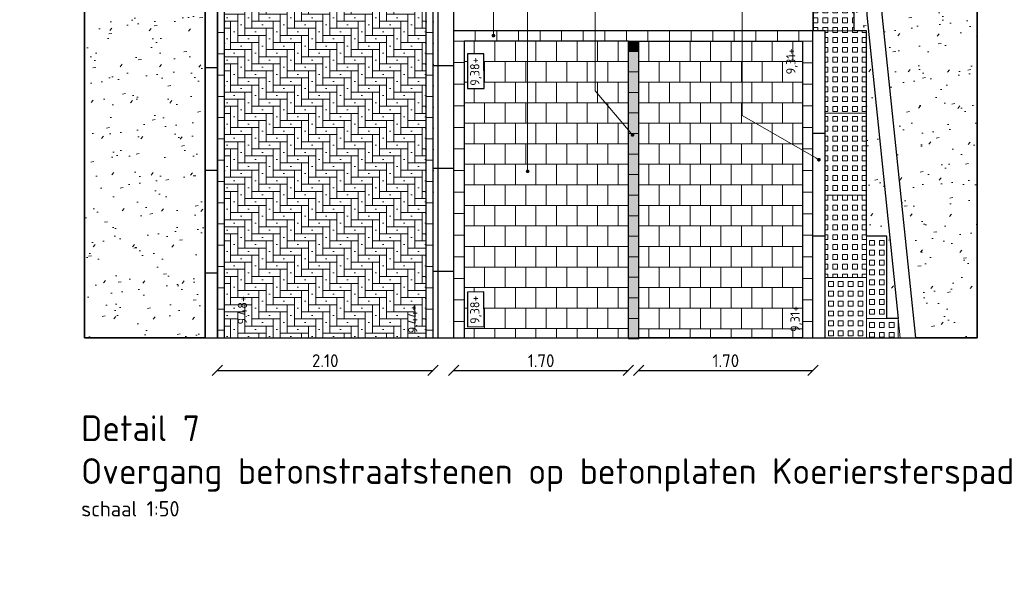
# Model space of a CAD drawing. Header units: metres. Extents: x -890 to 5635, y -951 to 6976.
# Tile 15 of 58: x 47.1 to 56.68, y -7.27 to -1.66. Entities that reach past the tile are written whole.
import ezdxf
from ezdxf import colors
from ezdxf.entities.mleader import LeaderData, LeaderLine
from ezdxf.math import Vec2, Vec3

# ---------------------------------------------------------------- set-up
doc = ezdxf.new("R2010")
doc.units = ezdxf.units.M
for name, color, linetype, lineweight in [('B-WE-VH-KANTOPSLUITING_GIRO-L-BAND-G', 4, 'Continuous', 18), ('N-WE-GR-GRAS-A', 11, 'Continuous', 13), ('N-WE-VH-KANTOPSLUITING_GELEIDEBAND_50 200_250-S', 20, 'Continuous', 25), ('N-WE-VH-KANTOPSLUITING_OPSLUITBAND_120X250-S', 3, 'Continuous', 25), ('N-WE-VH-VERHARDING_BETONPLAAT-A', 2, 'Continuous', 13), ('N-WE-VH-VERHARDING_BETONSTRAATSTEEN-A', 11, 'Continuous', 13), ('N-WE-VH-VERHARDING_BETONSTRAATSTEEN_DUBBEL-A', 11, 'Continuous', 13), ('N-WE-VH-VERHARDING_STRAATBAKSTEEN-A', 11, 'Continuous', 13), ('N-WE-VH-VERHARDING_TEGEL_GRAS-A', 11, 'Continuous', 13), ('N-WE-VH-VERHARDING_TEGEL_GRAS-G', 70, 'Continuous', 15), ('N-WE-VW-MARKERING_VERDRIJFSTREEP-010-G', 252, 'Continuous', 35), ('X-XX-AL-AANPIJLING-T18', 10, 'Continuous', 18), ('X-XX-AL-HOOGTELABEL-T25', 1, 'Continuous', 25), ('X-XX-AL-T18', 10, 'Continuous', 18), ('X-XX-AL-T50', 130, 'Continuous', 50)]:
    doc.layers.add(name, color=color, linetype=linetype, lineweight=lineweight)
doc.layers.add('TL00_HULPLAAG', color=211, linetype='Continuous', plot=False)
doc.layers.add('TM00_MAATVOERING', color=1, linetype='Continuous')
doc.styles.add('NLCS-ISO', font='NLCS-ISO.ttf')
doc.styles.add('NLCS-ISO-M20-T50', font='NLCS-ISO.ttf', dxfattribs={"height": 0.1})
doc.styles.add('NLCS-ISO-M50-T50', font='NLCS-ISO.ttf', dxfattribs={"height": 0.25})
doc.dimstyles.new('NLCS RODOR-DIM-050', dxfattribs={"dimscale": 0.05, "dimtxt": 2.5, "dimasz": 2, "dimexe": 1.25, "dimexo": 0.625, "dimtad": 1, "dimzin": 1, "dimdsep": 46, "dimtxsty": 'NLCS-ISO', "dimblk": 'OBLIQUE', "dimcen": 0, "dimse1": 1, "dimse2": 1, "dimclrd": 256, "dimclre": 1, "dimclrt": 256, "dimadec": 0, "dimazin": 0, "dimtfac": 1, "dimtmove": 2, "dimatfit": 3, "dimfxl": 1, "dimtfill": 1, "dimtolj": 1, "dimtzin": 0, "dimlwd": -1, "dimlwe": -1, "dimarcsym": 0})
pattern_1 = [(37.5, (2.84015, 12.51645), (-0.0125987, 0.3853648), [0, -0.304, 0, -0.34, 0, -0.325]), (7.5, (2.84015, 12.51645), (0.3539553, 0.564429), [0, -0.164, 0, -0.274, 0, -0.105]), (327.5, (2.59415, 12.51645), (0.6228284, 0.0011318), [0, -0.1, 0, -0.36, 0, -0.47]), (317.5, (2.59415, 12.51645), (0.6012253, 0.175535), [0, -0.05, 0, -0.236, 0, -0.27]), (51, (2.33215, 13.27845), (-0.1008174, 0.3515922), [0.03, -0.4191]), (10, (2.33215, 11.75445), (0.1545774, 0.3314922), [0.03, -0.4191])]

# ---------------------------------------------------------------- blocks, each defined once
blk = doc.blocks.new('SVH-GELEIDEBAND_50 200X250_L1000_HD-MM')
for p, q in [((0, 200), (1000, 200)), ((0, 0), (0, 200)), ((1000, 0), (1000, 200)), ((0, 150), (1000, 150)), ((0, 0), (1000, 0))]:
    blk.add_line(p, q)
blk = doc.blocks.new('SVH-OPSLUITBAND_120X250_L1000_HD-MM')
for p, q in [((0, 120), (1000, 120)), ((0, 0), (0, 120)), ((1000, 0), (1000, 120)), ((0, 0), (1000, 0))]:
    blk.add_line(p, q)
blk = doc.blocks.new('TTE tegel')
at = {"layer": 'N-WE-VH-VERHARDING_TEGEL_GRAS-A'}
h = blk.add_hatch(dxfattribs=at)
h.set_pattern_fill('AVH-GRASTEGEL', color=256, scale=0.12, pattern_type=2)
h.set_pattern_definition([(0, (61.35034, 14.72604), (0, 0.048), [0.048, -0.048]), (90, (61.35034, 14.72604), (-0.048, 3e-18), [0.048, -0.048])])
h.paths.add_polyline_path([(61.3199, 14.6856), (61.3199, 15.4856), (61.7199, 15.4856), (61.7199, 14.6856)])
at = {"layer": 'N-WE-VH-VERHARDING_TEGEL_GRAS-G', "flags": 128}
blk.add_lwpolyline([(61.3199, 14.6856), (61.3199, 15.4856), (61.7199, 15.4856), (61.7199, 14.6856)], close=True, dxfattribs=at)
blk = doc.blocks.new('_Oblique')
at = {"color": 0, "linetype": 'ByBlock', "lineweight": -2}
blk.add_line((-0.5, -0.5), (0.5, 0.5), dxfattribs=at)
blk = doc.blocks.new('*D142')
at = {"layer": 'Defpoints', "color": 0, "transparency": 16777216}
for p in [(51.3262, -1.7685), (53.0262, -1.8686), (53.0262, -5.0741)]:
    blk.add_point(p, dxfattribs=at)
at = {"layer": 'TM00_MAATVOERING', "transparency": 16777216}
blk.add_line((51.3262, -5.0741), (53.0262, -5.0741), dxfattribs=at)
at = {"layer": 'TM00_MAATVOERING', "transparency": 16777216, "xscale": 0.1, "yscale": 0.1, "zscale": 0.1, "rotation": 180}
blk.add_blockref('_Oblique', (51.3262, -5.0741), dxfattribs=at)
at = {"layer": 'TM00_MAATVOERING', "transparency": 16777216, "xscale": 0.1, "yscale": 0.1, "zscale": 0.1}
blk.add_blockref('_Oblique', (53.0262, -5.0741), dxfattribs=at)
at = {"layer": 'TM00_MAATVOERING', "transparency": 16777216, "insert": (52.1762, -4.9803), "char_height": 0.125, "attachment_point": 5, "style": 'NLCS-ISO', "bg_fill": 3, "box_fill_scale": 1.1, "bg_fill_color": 256, "bg_fill_true_color": 13158600, "bg_fill_transparency": 0}
blk.add_mtext('\\A1;1.70', dxfattribs=at)
blk = doc.blocks.new('*D143')
at = {"layer": 'Defpoints', "color": 0, "transparency": 16777216}
for p in [(53.1262, -1.8688), (54.8212, -1.8686), (54.8212, -5.0741)]:
    blk.add_point(p, dxfattribs=at)
at = {"layer": 'TM00_MAATVOERING', "transparency": 16777216}
blk.add_line((53.1262, -5.0741), (54.8212, -5.0741), dxfattribs=at)
at = {"layer": 'TM00_MAATVOERING', "transparency": 16777216, "xscale": 0.1, "yscale": 0.1, "zscale": 0.1, "rotation": 180}
blk.add_blockref('_Oblique', (53.1262, -5.0741), dxfattribs=at)
at = {"layer": 'TM00_MAATVOERING', "transparency": 16777216, "xscale": 0.1, "yscale": 0.1, "zscale": 0.1}
blk.add_blockref('_Oblique', (54.8212, -5.0741), dxfattribs=at)
at = {"layer": 'TM00_MAATVOERING', "transparency": 16777216, "insert": (53.9737, -4.9803), "char_height": 0.125, "attachment_point": 5, "style": 'NLCS-ISO', "bg_fill": 3, "box_fill_scale": 1.1, "bg_fill_color": 256, "bg_fill_true_color": 13158600, "bg_fill_transparency": 0}
blk.add_mtext('\\A1;1.70', dxfattribs=at)
blk = doc.blocks.new('*D144')
at = {"layer": 'Defpoints', "color": 0, "transparency": 16777216}
for p in [(49.0257, -4.758), (51.1257, -4.758), (51.1257, -5.0741)]:
    blk.add_point(p, dxfattribs=at)
at = {"layer": 'TM00_MAATVOERING', "transparency": 16777216}
blk.add_line((49.0257, -5.0741), (51.1257, -5.0741), dxfattribs=at)
at = {"layer": 'TM00_MAATVOERING', "transparency": 16777216, "xscale": 0.1, "yscale": 0.1, "zscale": 0.1, "rotation": 180}
blk.add_blockref('_Oblique', (49.0257, -5.0741), dxfattribs=at)
at = {"layer": 'TM00_MAATVOERING', "transparency": 16777216, "xscale": 0.1, "yscale": 0.1, "zscale": 0.1}
blk.add_blockref('_Oblique', (51.1257, -5.0741), dxfattribs=at)
at = {"layer": 'TM00_MAATVOERING', "transparency": 16777216, "insert": (50.0757, -4.9803), "char_height": 0.125, "attachment_point": 5, "style": 'NLCS-ISO', "bg_fill": 3, "box_fill_scale": 1.1, "bg_fill_color": 256, "bg_fill_true_color": 13158600, "bg_fill_transparency": 0}
blk.add_mtext('\\A1;2.10', dxfattribs=at)
blk = doc.blocks.new('_Dot')
at = {"color": 0, "linetype": 'ByBlock', "lineweight": -2}
blk.add_line((-0.5, 0), (-1, 0), dxfattribs=at)
at = {"color": 0, "linetype": 'ByBlock', "const_width": 0.5}
blk.add_lwpolyline([(-0.25, 0, 1), (0.25, 0, 1)], format="xyb", close=True, dxfattribs=at)

msp = doc.modelspace()

# ---------------------------------------------------------------- hatches: boundary and pattern name
at = {"layer": 'N-WE-GR-GRAS-A'}
h = msp.add_hatch(dxfattribs=at)
h.set_pattern_fill('AGR-GRAS_GAZON', color=256, scale=0.2, pattern_type=2)
h.set_pattern_definition(pattern_1)
h.paths.add_polyline_path([(48.9057, -4.758), (47.7326, -4.758), (47.7326, 2.3538), (48.9068, 2.3538)])
h = msp.add_hatch(dxfattribs=at)
h.set_pattern_fill('AGR-GRAS_GAZON', color=256, scale=0.2, pattern_type=2)
h.set_pattern_definition(pattern_1)
h.paths.add_polyline_path([(55.6514, -4.5691), (55.5423, -4.5691), (55.5423, -3.7691), (55.3423, -3.7691), (55.3423, -1.7691), (55.2223, -1.7691), (55.2223, 2.3538), (55.3464, 2.3538), (55.3464, -1.6151)])
h = msp.add_hatch(dxfattribs=at)
h.set_pattern_fill('AGR-GRAS_GAZON', color=256, scale=0.2, pattern_type=2)
h.set_pattern_definition(pattern_1)
h.paths.add_polyline_path([(56.419, -4.758), (55.8217, -4.758), (55.4964, -1.6074), (55.4964, 2.3538), (56.419, 2.3538)])
at = {"layer": 'N-WE-VH-VERHARDING_BETONSTRAATSTEEN-A'}
h = msp.add_hatch(dxfattribs=at)
h.set_pattern_fill('KF-HALFSTEENS', color=256, angle=90)
h.set_pattern_definition([(90, (51.32618, -1.86856), (-0.105, 0.105), [0.105, -0.105]), (180, (51.32618, -1.86856), (-1e-17, -0.105), [])])
h.paths.add_polyline_path([(51.3262, -1.7685), (51.3262, -1.8686), (51.484, -1.8686), (54.7212, -1.8691), (54.8212, -1.8691), (54.8212, -1.7691)])
h = msp.add_hatch(dxfattribs=at)
h.set_pattern_fill('KF-HALFSTEENS', color=256)
h.set_pattern_definition([(0, (51.32618, -1.86856), (0.105, 0.105), [0.105, -0.105]), (90, (51.32618, -1.86856), (-0.105, 6e-18), [])])
h.paths.add_polyline_path([(51.4262, -1.8686), (51.3262, -1.8686), (51.3262, -4.758), (51.4262, -4.758)])
h = msp.add_hatch(dxfattribs=at)
h.set_pattern_fill('T20X20_HALF', color=256, angle=90)
h.set_pattern_definition([(90, (51.42618, -1.86856), (-0.1, 0.2), [0.2, -0.2]), (180, (51.42618, -1.86856), (-2e-17, -0.2), [])])
h.paths.add_polyline_path([(53.0262, -3.2684), (53.0262, -3.0684), (53.0262, -2.8685), (53.0262, -2.6685), (53.0262, -2.4685), (53.0262, -2.2687), (53.0262, -2.0687), (53.0262, -1.8688), (51.4262, -1.8686), (51.4262, -4.758), (53.0262, -4.758), (53.0262, -4.6681), (53.0262, -4.4681), (53.0262, -4.2681), (53.0262, -4.0683), (53.0262, -3.8683), (53.0262, -3.6683), (53.0262, -3.4684)])
h.paths.add_polyline_path([(51.6218, -4.6487), (51.6206, -4.3112), (51.4586, -4.3117), (51.4598, -4.6492)], flags=16)
h.paths.add_polyline_path([(51.6218, -2.3306), (51.6207, -1.9931), (51.4587, -1.9936), (51.4598, -2.3311)], flags=16)
h = msp.add_hatch(dxfattribs=at)
h.set_pattern_fill('T20X20_HALF', color=256, angle=90)
h.set_pattern_definition([(90, (53.12618, -1.86869), (-0.1, 0.2), [0.2, -0.2]), (180, (53.12618, -1.86869), (-2e-17, -0.2), [])])
h.paths.add_polyline_path([(53.1262, -1.8687), (54.7212, -1.8691), (54.7212, -4.758), (53.1262, -4.758)])
h.paths.add_polyline_path([(54.7385, -4.7269), (54.7374, -4.4074), (54.5754, -4.408), (54.5765, -4.7275)], flags=9)
h.paths.add_polyline_path([(54.6967, -2.2194), (54.6956, -1.8999), (54.5336, -1.9004), (54.5347, -2.2199)], flags=24)
h = msp.add_hatch(dxfattribs=at)
h.set_pattern_fill('KF-HALFSTEENS', color=256)
h.set_pattern_definition([(0, (54.72124, -1.86908), (0.105, 0.105), [0.105, -0.105]), (90, (54.72124, -1.86908), (-0.105, 6e-18), [])])
h.paths.add_polyline_path([(54.8212, -1.8691), (54.7212, -1.8691), (54.7212, -4.758), (54.8212, -4.758)])
at = {"layer": 'N-WE-VH-VERHARDING_STRAATBAKSTEEN-A'}
h = msp.add_hatch(dxfattribs=at)
h.set_pattern_fill('AVH-SBS_DIKFORMAAT_ELLEBOOG', color=256, pattern_type=2)
h.set_pattern_definition([(0, (46.256686, -10.162655), (0.069, 0.069), [0.276, -0.138]), (270, (46.256686, -9.955655), (0.069, 0.069), [0.276, -0.138]), (0, (46.429186, -10.128155), (0.069, 0.069), [0, -0.414]), (0, (46.291186, -10.059155), (0.069, 0.069), [0, -0.414])])
h.paths.add_polyline_path([(49.0957, -4.758), (51.0557, -4.758), (51.0568, 2.3538), (49.0968, 2.3538)])
h.paths.add_polyline_path([(50.9938, -4.7371), (50.9974, -4.3951), (50.8624, -4.3937), (50.8588, -4.7356)], flags=24)
h.paths.add_polyline_path([(49.3349, -4.6503), (49.3384, -4.3173), (49.2034, -4.3159), (49.1999, -4.6489)], flags=24)
h.paths.add_polyline_path([(50.9698, 1.919), (50.9734, 2.261), (50.8384, 2.2624), (50.8348, 1.9204)], flags=24)
h.paths.add_polyline_path([(49.3109, 2.0058), (49.3144, 2.3387), (49.1794, 2.3402), (49.1759, 2.0072)], flags=24)
at = {"layer": 'N-WE-VH-VERHARDING_TEGEL_GRAS-A'}
h = msp.add_hatch(dxfattribs=at)
h.set_pattern_fill('AVH-GRASTEGEL', color=256, scale=0.12, pattern_type=2)
h.set_pattern_definition([(0, (55.372707, -4.52865), (0, 0.048), [0.048, -0.048]), (90, (55.372707, -4.52865), (-0.048, 3e-18), [0.048, -0.048])])
h.paths.add_polyline_path([(55.5423, -4.5691), (55.3423, -4.5691), (55.3423, -3.7691), (55.5423, -3.7691)])

# ---------------------------------------------------------------- linework, layer by layer
msp.add_line((49.0268, -4.1284), (48.9068, -4.1284))
at = {"flags": 128}
msp.add_lwpolyline([(54.8212, -1.7691), (51.3262, -1.7685)], dxfattribs=at)
msp.add_circle((74.4072, 12.7269), 964.0442)
at = {"layer": 'B-WE-VH-KANTOPSLUITING_GIRO-L-BAND-G', "flags": 128}
for points in [[(55.6709, -4.758), (55.3464, -1.6151), (55.3464, 2.3538)], [(55.4964, 2.3538), (55.4964, -1.6074), (55.8217, -4.758)]]:
    msp.add_lwpolyline(points, dxfattribs=at)
at = {"layer": 'N-WE-VH-KANTOPSLUITING_GELEIDEBAND_50 200_250-S'}
for p, q in [((51.1257, -4.758), (51.1258, -4.1105)), ((51.3258, -4.1105), (51.1258, -4.1105)), ((51.1757, -4.758), (51.1758, -4.1105)), ((51.3257, -4.758), (51.3258, -4.1105))]:
    msp.add_line(p, q, dxfattribs=at)
at = {"layer": 'N-WE-VH-KANTOPSLUITING_OPSLUITBAND_120X250-S'}
for p, q in [((54.8212, -4.758), (54.8212, -3.7691)), ((54.9412, -3.7691), (54.8212, -3.7691)), ((54.9412, -4.758), (54.9412, -3.7691)), ((48.9068, -4.758), (48.9068, -4.1284))]:
    msp.add_line(p, q, dxfattribs=at)
at = {"layer": 'N-WE-VH-VERHARDING_BETONSTRAATSTEEN_DUBBEL-A', "flags": 128}
for points in [[(54.8212, -4.758), (54.8212, -1.7691), (51.3262, -1.7685), (51.3262, -4.758)], [(51.484, -1.8686), (51.3262, -1.8686)], [(54.7212, -4.758), (54.7212, -1.8691), (51.4262, -1.8686), (51.4262, -4.758)], [(54.7212, -1.8691), (54.8212, -1.8691)]]:
    msp.add_lwpolyline(points, dxfattribs=at)
for points in [[(53.0262, -1.9688), (53.1262, -1.9688), (53.1262, -1.8686), (53.0262, -1.8686)], [(53.0262, -2.1688), (53.1262, -2.1688), (53.1262, -1.9688), (53.0262, -1.9688)], [(53.0262, -2.3688), (53.1262, -2.3688), (53.1262, -2.1688), (53.0262, -2.1688)], [(53.0262, -2.5688), (53.1262, -2.5688), (53.1262, -2.3688), (53.0262, -2.3688)], [(53.0262, -2.7687), (53.1262, -2.7687), (53.1262, -2.5687), (53.0262, -2.5687)], [(53.0262, -2.9687), (53.1262, -2.9687), (53.1262, -2.7687), (53.0262, -2.7687)], [(53.0262, -3.1687), (53.1262, -3.1687), (53.1262, -2.9687), (53.0262, -2.9687)], [(53.0262, -3.3685), (53.1262, -3.3685), (53.1262, -3.1685), (53.0262, -3.1685)], [(53.0262, -3.5685), (53.1262, -3.5685), (53.1262, -3.3685), (53.0262, -3.3685)], [(53.0262, -3.7685), (53.1262, -3.7685), (53.1262, -3.5685), (53.0262, -3.5685)], [(53.0262, -3.9684), (53.1262, -3.9684), (53.1262, -3.7684), (53.0262, -3.7684)], [(53.0262, -4.1684), (53.1262, -4.1684), (53.1262, -3.9684), (53.0262, -3.9684)], [(53.0262, -4.3684), (53.1262, -4.3684), (53.1262, -4.1684), (53.0262, -4.1684)], [(53.0262, -4.5682), (53.1262, -4.5682), (53.1262, -4.3682), (53.0262, -4.3682)], [(53.0262, -4.7682), (53.1262, -4.7682), (53.1262, -4.5682), (53.0262, -4.5682)]]:
    msp.add_lwpolyline(points, close=True, dxfattribs=at)
at = {"layer": 'N-WE-VH-VERHARDING_BETONSTRAATSTEEN_DUBBEL-A'}
for points in [[(55.0207, -4.2086), (55.0207, -4.2566), (54.9727, -4.2566), (54.9727, -4.2086), (55.0207, -4.2086)], [(55.1167, -4.2086), (55.1167, -4.2566), (55.0687, -4.2566), (55.0687, -4.2086), (55.1167, -4.2086)], [(55.2127, -4.2086), (55.2127, -4.2566), (55.1647, -4.2566), (55.1647, -4.2086), (55.2127, -4.2086)], [(55.2607, -4.2086), (55.3087, -4.2086), (55.3087, -4.2566), (55.2607, -4.2566), (55.2607, -4.2086)], [(55.0207, -4.3046), (55.0207, -4.3526), (54.9727, -4.3526), (54.9727, -4.3046), (55.0207, -4.3046)], [(55.1167, -4.3046), (55.1167, -4.3526), (55.0687, -4.3526), (55.0687, -4.3046), (55.1167, -4.3046)], [(55.2127, -4.3046), (55.2127, -4.3526), (55.1647, -4.3526), (55.1647, -4.3046), (55.2127, -4.3046)], [(55.2607, -4.3046), (55.3087, -4.3046), (55.3087, -4.3526), (55.2607, -4.3526), (55.2607, -4.3046)], [(55.0207, -4.4006), (55.0207, -4.4486), (54.9727, -4.4486), (54.9727, -4.4006), (55.0207, -4.4006)], [(55.1167, -4.4006), (55.1167, -4.4486), (55.0687, -4.4486), (55.0687, -4.4006), (55.1167, -4.4006)], [(55.2127, -4.4006), (55.2127, -4.4486), (55.1647, -4.4486), (55.1647, -4.4006), (55.2127, -4.4006)], [(55.2607, -4.4006), (55.3087, -4.4006), (55.3087, -4.4486), (55.2607, -4.4486), (55.2607, -4.4006)], [(55.0207, -4.4966), (55.0207, -4.5446), (54.9727, -4.5446), (54.9727, -4.4966), (55.0207, -4.4966)], [(55.1167, -4.4966), (55.1167, -4.5446), (55.0687, -4.5446), (55.0687, -4.4966), (55.1167, -4.4966)], [(55.2127, -4.4966), (55.2127, -4.5446), (55.1647, -4.5446), (55.1647, -4.4966), (55.2127, -4.4966)], [(55.2607, -4.4966), (55.3087, -4.4966), (55.3087, -4.5446), (55.2607, -4.5446), (55.2607, -4.4966)], [(55.0207, -4.5926), (55.0207, -4.6406), (54.9727, -4.6406), (54.9727, -4.5926), (55.0207, -4.5926)], [(55.1167, -4.5926), (55.1167, -4.6406), (55.0687, -4.6406), (55.0687, -4.5926), (55.1167, -4.5926)], [(55.2127, -4.5926), (55.2127, -4.6406), (55.1647, -4.6406), (55.1647, -4.5926), (55.2127, -4.5926)], [(55.2607, -4.5926), (55.3087, -4.5926), (55.3087, -4.6406), (55.2607, -4.6406), (55.2607, -4.5926)], [(55.0207, -4.6886), (55.0207, -4.7366), (54.9727, -4.7366), (54.9727, -4.6886), (55.0207, -4.6886)], [(55.1167, -4.6886), (55.1167, -4.7366), (55.0687, -4.7366), (55.0687, -4.6886), (55.1167, -4.6886)], [(55.2127, -4.6886), (55.2127, -4.7366), (55.1647, -4.7366), (55.1647, -4.6886), (55.2127, -4.6886)], [(55.2607, -4.6886), (55.3087, -4.6886), (55.3087, -4.7366), (55.2607, -4.7366), (55.2607, -4.6886)], [(55.3727, -4.6086), (55.4207, -4.6086), (55.4207, -4.6566), (55.3727, -4.6566), (55.3727, -4.6086)], [(55.4687, -4.6086), (55.5167, -4.6086), (55.5167, -4.6566), (55.4687, -4.6566), (55.4687, -4.6086)], [(55.5647, -4.6086), (55.6127, -4.6086), (55.6127, -4.6566), (55.5647, -4.6566), (55.5647, -4.6086)], [(55.3727, -4.7046), (55.4207, -4.7046), (55.4207, -4.7526), (55.3727, -4.7526), (55.3727, -4.7046)], [(55.4687, -4.7046), (55.5167, -4.7046), (55.5167, -4.7526), (55.4687, -4.7526), (55.4687, -4.7046)], [(55.5647, -4.7046), (55.6127, -4.7046), (55.6127, -4.7526), (55.5647, -4.7526), (55.5647, -4.7046)]]:
    msp.add_lwpolyline(points, close=True, dxfattribs=at)
at = {"layer": 'N-WE-VH-VERHARDING_STRAATBAKSTEEN-A', "flags": 128}
for points in [[(49.0968, 2.3538), (49.0957, -4.758)], [(51.0557, -4.758), (51.0568, 2.3538)]]:
    msp.add_lwpolyline(points, dxfattribs=at)
at = {"layer": 'N-WE-VH-VERHARDING_TEGEL_GRAS-A', "linetype": 'Continuous'}
for p, q in [((54.9727, -4.2086), (55.0207, -4.2086)), ((54.9727, -4.2566), (54.9727, -4.2086)), ((55.0207, -4.2566), (55.0207, -4.2086)), ((55.0687, -4.2086), (55.1167, -4.2086)), ((55.0687, -4.2566), (55.0687, -4.2086)), ((55.1167, -4.2566), (55.1167, -4.2086)), ((55.1647, -4.2086), (55.2127, -4.2086)), ((55.1647, -4.2566), (55.1647, -4.2086)), ((55.2127, -4.2566), (55.2127, -4.2086)), ((55.2607, -4.2086), (55.3087, -4.2086)), ((55.2607, -4.2566), (55.2607, -4.2086)), ((55.3087, -4.2566), (55.3087, -4.2086)), ((54.9727, -4.2566), (55.0207, -4.2566)), ((54.9727, -4.3046), (55.0207, -4.3046)), ((54.9727, -4.3526), (54.9727, -4.3046)), ((55.0207, -4.3526), (55.0207, -4.3046)), ((55.0687, -4.2566), (55.1167, -4.2566)), ((55.0687, -4.3046), (55.1167, -4.3046)), ((55.0687, -4.3526), (55.0687, -4.3046)), ((55.1167, -4.3526), (55.1167, -4.3046)), ((55.1647, -4.2566), (55.2127, -4.2566)), ((55.1647, -4.3046), (55.2127, -4.3046)), ((55.1647, -4.3526), (55.1647, -4.3046)), ((55.2127, -4.3526), (55.2127, -4.3046)), ((55.2607, -4.2566), (55.3087, -4.2566)), ((55.2607, -4.3046), (55.3087, -4.3046)), ((55.2607, -4.3526), (55.2607, -4.3046)), ((55.3087, -4.3526), (55.3087, -4.3046)), ((54.9727, -4.3526), (55.0207, -4.3526)), ((54.9727, -4.4006), (55.0207, -4.4006)), ((54.9727, -4.4486), (54.9727, -4.4006)), ((55.0207, -4.4486), (55.0207, -4.4006)), ((55.0687, -4.3526), (55.1167, -4.3526)), ((55.0687, -4.4006), (55.1167, -4.4006)), ((55.0687, -4.4486), (55.0687, -4.4006)), ((55.1167, -4.4486), (55.1167, -4.4006)), ((55.1647, -4.3526), (55.2127, -4.3526)), ((55.1647, -4.4006), (55.2127, -4.4006)), ((55.1647, -4.4486), (55.1647, -4.4006)), ((55.2127, -4.4486), (55.2127, -4.4006)), ((55.2607, -4.3526), (55.3087, -4.3526)), ((55.2607, -4.4006), (55.3087, -4.4006)), ((55.2607, -4.4486), (55.2607, -4.4006)), ((55.3087, -4.4486), (55.3087, -4.4006)), ((54.9727, -4.4486), (55.0207, -4.4486)), ((54.9727, -4.4966), (55.0207, -4.4966)), ((54.9727, -4.5446), (54.9727, -4.4966)), ((55.0207, -4.5446), (55.0207, -4.4966)), ((55.0687, -4.4486), (55.1167, -4.4486)), ((55.0687, -4.4966), (55.1167, -4.4966)), ((55.0687, -4.5446), (55.0687, -4.4966)), ((55.1167, -4.5446), (55.1167, -4.4966)), ((55.1647, -4.4486), (55.2127, -4.4486)), ((55.1647, -4.4966), (55.2127, -4.4966)), ((55.1647, -4.5446), (55.1647, -4.4966)), ((55.2127, -4.5446), (55.2127, -4.4966)), ((55.2607, -4.4486), (55.3087, -4.4486)), ((55.2607, -4.4966), (55.3087, -4.4966)), ((55.2607, -4.5446), (55.2607, -4.4966)), ((55.3087, -4.5446), (55.3087, -4.4966)), ((54.9727, -4.5446), (55.0207, -4.5446)), ((54.9727, -4.5926), (55.0207, -4.5926)), ((54.9727, -4.6406), (54.9727, -4.5926)), ((55.0207, -4.6406), (55.0207, -4.5926)), ((55.0687, -4.5446), (55.1167, -4.5446)), ((55.0687, -4.5926), (55.1167, -4.5926)), ((55.0687, -4.6406), (55.0687, -4.5926)), ((55.1167, -4.6406), (55.1167, -4.5926)), ((55.1647, -4.5446), (55.2127, -4.5446)), ((55.1647, -4.5926), (55.2127, -4.5926)), ((55.1647, -4.6406), (55.1647, -4.5926)), ((55.2127, -4.6406), (55.2127, -4.5926)), ((55.2607, -4.5446), (55.3087, -4.5446)), ((55.2607, -4.5926), (55.3087, -4.5926)), ((55.2607, -4.6406), (55.2607, -4.5926)), ((55.3087, -4.6406), (55.3087, -4.5926)), ((54.9727, -4.6406), (55.0207, -4.6406)), ((54.9727, -4.6886), (55.0207, -4.6886)), ((54.9727, -4.7366), (54.9727, -4.6886)), ((55.0207, -4.7366), (55.0207, -4.6886)), ((55.0687, -4.6406), (55.1167, -4.6406)), ((55.0687, -4.6886), (55.1167, -4.6886)), ((55.0687, -4.7366), (55.0687, -4.6886)), ((55.1167, -4.7366), (55.1167, -4.6886)), ((55.1647, -4.6406), (55.2127, -4.6406)), ((55.1647, -4.6886), (55.2127, -4.6886)), ((55.1647, -4.7366), (55.1647, -4.6886)), ((55.2127, -4.7366), (55.2127, -4.6886)), ((55.2607, -4.6406), (55.3087, -4.6406)), ((55.2607, -4.6886), (55.3087, -4.6886)), ((55.2607, -4.7366), (55.2607, -4.6886)), ((55.3087, -4.7366), (55.3087, -4.6886)), ((55.3727, -4.6086), (55.4207, -4.6086)), ((55.3727, -4.6566), (55.3727, -4.6086)), ((55.3727, -4.6566), (55.4207, -4.6566)), ((55.4207, -4.6566), (55.4207, -4.6086)), ((55.4687, -4.6086), (55.5167, -4.6086)), ((55.4687, -4.6566), (55.4687, -4.6086)), ((55.4687, -4.6566), (55.5167, -4.6566)), ((55.5167, -4.6566), (55.5167, -4.6086)), ((55.5647, -4.6086), (55.6127, -4.6086)), ((55.5647, -4.6566), (55.5647, -4.6086)), ((55.5647, -4.6566), (55.6127, -4.6566)), ((55.6127, -4.6566), (55.6127, -4.6086)), ((54.9727, -4.7366), (55.0207, -4.7366)), ((55.0687, -4.7366), (55.1167, -4.7366)), ((55.1647, -4.7366), (55.2127, -4.7366)), ((55.2607, -4.7366), (55.3087, -4.7366)), ((55.3727, -4.7046), (55.4207, -4.7046)), ((55.3727, -4.7526), (55.3727, -4.7046)), ((55.3727, -4.7526), (55.4207, -4.7526)), ((55.4207, -4.7526), (55.4207, -4.7046)), ((55.4687, -4.7046), (55.5167, -4.7046)), ((55.4687, -4.7526), (55.4687, -4.7046)), ((55.4687, -4.7526), (55.5167, -4.7526)), ((55.5167, -4.7526), (55.5167, -4.7046)), ((55.5647, -4.7046), (55.6127, -4.7046)), ((55.5647, -4.7526), (55.5647, -4.7046)), ((55.5647, -4.7526), (55.6127, -4.7526)), ((55.6127, -4.7526), (55.6127, -4.7046))]:
    msp.add_line(p, q, dxfattribs=at)
at = {"layer": 'N-WE-VH-VERHARDING_TEGEL_GRAS-G', "flags": 128}
msp.add_lwpolyline([(55.5423, -4.5691), (55.3423, -4.5691), (55.3423, -3.7691), (55.5423, -3.7691)], close=True, dxfattribs=at)
for points in [[(54.9423, -4.758), (54.9423, -4.1691), (55.3423, -4.1691), (55.3423, -4.758)], [(55.3423, -4.758), (55.3423, -4.5691), (55.6514, -4.5691)], [(55.6514, -4.5691), (55.6514, -4.758)]]:
    msp.add_lwpolyline(points, dxfattribs=at)
at = {"layer": 'N-WE-VW-MARKERING_VERDRIJFSTREEP-010-G'}
for points in [[(53.0262, -1.8686), (53.1262, -1.8686), (53.0262, -1.9688), (53.1262, -1.9688)], [(53.0262, -1.9688), (53.1262, -1.9688), (53.0262, -2.1688), (53.1262, -2.1688)], [(53.0262, -2.1688), (53.1262, -2.1688), (53.0262, -2.3688), (53.1262, -2.3688)], [(53.0262, -2.3688), (53.1262, -2.3688), (53.0262, -2.5688), (53.1262, -2.5688)], [(53.0262, -2.5687), (53.1262, -2.5687), (53.0262, -2.7687), (53.1262, -2.7687)], [(53.0262, -2.7687), (53.1262, -2.7687), (53.0262, -2.9687), (53.1262, -2.9687)], [(53.0262, -2.9687), (53.1262, -2.9687), (53.0262, -3.1687), (53.1262, -3.1687)], [(53.0262, -3.1685), (53.1262, -3.1685), (53.0262, -3.3685), (53.1262, -3.3685)], [(53.0262, -3.3685), (53.1262, -3.3685), (53.0262, -3.5685), (53.1262, -3.5685)], [(53.0262, -3.5685), (53.1262, -3.5685), (53.0262, -3.7685), (53.1262, -3.7685)], [(53.0262, -3.7684), (53.1262, -3.7684), (53.0262, -3.9684), (53.1262, -3.9684)], [(53.0262, -3.9684), (53.1262, -3.9684), (53.0262, -4.1684), (53.1262, -4.1684)], [(53.0262, -4.1684), (53.1262, -4.1684), (53.0262, -4.3684), (53.1262, -4.3684)], [(53.0262, -4.3682), (53.1262, -4.3682), (53.0262, -4.5682), (53.1262, -4.5682)], [(53.0262, -4.5682), (53.1262, -4.5682), (53.0262, -4.7682), (53.1262, -4.7682)]]:
    msp.add_solid(points, dxfattribs=at)
at = {"layer": 'TL00_HULPLAAG', "flags": 128}
for points in [[(48.9057, -4.758), (47.7326, -4.758), (47.7326, 2.3538), (48.9068, 2.3538)], [(55.6514, -4.5691), (55.5423, -4.5691), (55.5423, -3.7691), (55.3423, -3.7691), (55.3423, -1.7691), (55.2223, -1.7691), (55.2223, 2.3538), (55.3464, 2.3538), (55.3464, -1.6151)], [(56.419, -4.758), (55.8217, -4.758), (55.4964, -1.6074), (55.4964, 2.3538), (56.419, 2.3538)]]:
    msp.add_lwpolyline(points, close=True, dxfattribs=at)

# ---------------------------------------------------------------- block references
at = {"layer": 'N-WE-VH-KANTOPSLUITING_GELEIDEBAND_50 200_250-S', "xscale": 0.000999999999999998, "yscale": 0.000999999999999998, "zscale": 0.000999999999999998, "rotation": 89.99089364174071}
for p in [(51.3261, -2.1105), (51.326, -3.1105), (51.3258, -4.1105)]:
    msp.add_blockref('SVH-GELEIDEBAND_50 200X250_L1000_HD-MM', p, dxfattribs=at)
at = {"layer": 'N-WE-VH-KANTOPSLUITING_OPSLUITBAND_120X250-S', "xscale": 0.001, "yscale": 0.001, "zscale": 0.001, "rotation": 89.99999999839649}
for p in [(49.0268, -2.1284), (54.9412, -2.7691), (49.0268, -3.1284), (54.9412, -3.7691), (49.0268, -4.1284)]:
    msp.add_blockref('SVH-OPSLUITBAND_120X250_L1000_HD-MM', p, dxfattribs=at)
at = {"layer": 'N-WE-VH-VERHARDING_TEGEL_GRAS-A'}
for p in [(-6.4976, -16.4547), (-6.3776, -17.2547), (-6.3776, -18.0547), (-6.3776, -18.8547)]:
    msp.add_blockref('TTE tegel', p, dxfattribs=at)

# ---------------------------------------------------------------- texts
at = {"layer": 'X-XX-AL-HOOGTELABEL-T25', "style": 'NLCS-ISO'}
for s, p in [('9.48+', (49.3126, -4.6276)), ('9.44+', (50.9716, -4.7143))]:
    msp.add_text(s, height=0.09, rotation=89.3978, dxfattribs=at).set_placement(p)
at = {"layer": 'X-XX-AL-T18', "style": 'NLCS-ISO'}
for s, p in [('9,31+', (54.6516, -2.1925)), ('9,38+', (51.5767, -2.3037)), ('9,38+', (51.5767, -4.6218)), ('9,31+', (54.6934, -4.7001))]:
    msp.add_text(s, height=0.09, rotation=90.19298, dxfattribs=at).set_placement(p)
at = {"layer": 'X-XX-AL-T50', "ltscale": 0.5, "insert": (47.7002, -5.513), "char_height": 0.25, "width": 8.752102, "attachment_point": 1, "style": 'NLCS-ISO-M50-T50'}
msp.add_mtext('{\\C4;Detail 7 \\POvergang betonstraatstenen op betonplaten }Koeriersterspad{\\C4;\\P\\H0.6x;\\C3;schaal 1:50}', dxfattribs=at)

# ---------------------------------------------------------------- next in the draw order: dimensions: what is measured, and where the dimension line sits
at = {"layer": 'TM00_MAATVOERING'}
for base, p1, p2, picture, middle in [((53.0262, -5.0741), (51.3262, -1.7685), (53.0262, -1.8686), '*D142', (52.1762, -4.9803)), ((51.1257, -5.0741), (49.0257, -4.758), (51.1257, -4.758), '*D144', (50.0757, -4.9803))]:
    dim = msp.add_linear_dim(base=base, p1=p1, p2=p2, dimstyle='NLCS RODOR-DIM-050', dxfattribs=at)
    dim.commit()
    dim.dimension.update_dxf_attribs({"geometry": picture, "text_midpoint": middle})

# ---------------------------------------------------------------- next in the draw order: hatches: boundary and pattern name
at = {"layer": 'N-WE-VH-VERHARDING_STRAATBAKSTEEN-A'}
h = msp.add_hatch(dxfattribs=at)
h.set_pattern_fill('DF-HALFSTEENS', color=256)
h.set_pattern_definition([(0, (49.02684, 2.3538), (0.207, 0.1035), [0.069, -0.069]), (90, (49.02684, 2.3538), (-0.069, 4e-18), [])])
h.paths.add_polyline_path([(49.0257, -4.758), (49.0957, -4.758), (49.0968, 2.3538), (49.0268, 2.3538)])
h = msp.add_hatch(dxfattribs=at)
h.set_pattern_fill('DF-HALFSTEENS', color=256)
h.set_pattern_definition([(0, (51.0569, 2.3538), (0.207, 0.1035), [0.069, -0.069]), (90, (51.0569, 2.3538), (-0.069, 4e-18), [])])
h.paths.add_polyline_path([(51.0558, -4.758), (51.1258, -4.758), (51.1269, 2.3538), (51.0569, 2.3538)])

# ---------------------------------------------------------------- next in the draw order: linework, layer by layer
at = {"layer": 'N-WE-VH-KANTOPSLUITING_OPSLUITBAND_120X250-S'}
msp.add_line((49.0268, -4.758), (49.0268, -4.1284), dxfattribs=at)
at = {"layer": 'N-WE-VH-VERHARDING_BETONPLAAT-A'}
msp.add_lwpolyline([(51.3262, 0.2275), (51.3262, -1.7685), (54.8262, -1.7685), (54.8262, 0.2275)], close=True, dxfattribs=at)
at = {"layer": 'N-WE-VH-VERHARDING_BETONSTRAATSTEEN_DUBBEL-A'}
msp.add_line((51.3262, -1.7685), (54.8212, -1.7691), dxfattribs=at)
at = {"layer": 'TL00_HULPLAAG', "flags": 128}
for points in [[(49.0257, -4.758), (49.0957, -4.758), (49.0968, 2.3538), (49.0268, 2.3538)], [(51.0558, -4.758), (51.1258, -4.758), (51.1269, 2.3538), (51.0569, 2.3538)], [(53.0262, -3.2684), (53.0262, -3.0684), (53.0262, -2.8685), (53.0262, -2.6685), (53.0262, -2.4685), (53.0262, -2.2687), (53.0262, -2.0687), (53.0262, -1.8688), (51.4262, -1.8686), (51.4262, -4.758), (53.0262, -4.758), (53.0262, -4.6681), (53.0262, -4.4681), (53.0262, -4.2681), (53.0262, -4.0683), (53.0262, -3.8683), (53.0262, -3.6683), (53.0262, -3.4684), (53.0262, -3.2684)], [(51.6218, -2.3306), (51.6207, -1.9931), (51.4587, -1.9936), (51.4598, -2.3311)], [(51.6218, -4.6487), (51.6206, -4.3112), (51.4586, -4.3117), (51.4598, -4.6492)]]:
    msp.add_lwpolyline(points, close=True, dxfattribs=at)

# ---------------------------------------------------------------- next in the draw order: dimensions: what is measured, and where the dimension line sits
at = {"layer": 'TM00_MAATVOERING'}
dim = msp.add_linear_dim(base=(54.82124, -5.07407), p1=(53.12618, -1.86883), p2=(54.82124, -1.86856), dimstyle='NLCS RODOR-DIM-050', dxfattribs=at)
dim.commit()
dim.dimension.update_dxf_attribs({"geometry": '*D143', "text_midpoint": (53.97371, -4.98032)})

# ---------------------------------------------------------------- next in the draw order: leaders
at = {"layer": 'X-XX-AL-AANPIJLING-T18'}
ml = msp.add_multileader_mtext('Standard', dxfattribs=at)
ml.set_content('betonstraatstenen "dubbeklinker", 200x200 mm, kleur: rood', color=2, style='NLCS-ISO-M20-T50')
ml.set_leader_properties(color=256, linetype='ByLayer', lineweight=-1)
ml.set_arrow_properties(name='DOT')
ml.build(insert=Vec2(0, 0))
ml.multileader.update_dxf_attribs({"text_left_attachment_type": 3, "text_right_attachment_type": 5, "dogleg_length": 0.036, "arrow_head_size": 0.036})
ctx = ml.context
ctx.base_point, ctx.char_height, ctx.arrow_head_size, ctx.landing_gap_size, ctx.plane_origin, ctx.plane_x_axis, ctx.plane_y_axis = Vec3(52.0456, 4.1777), 0.09, 0.036, 0.045, Vec3(52.0456, 3.8458), Vec3(0, 1), Vec3(-1, 0)
ctx.left_attachment, ctx.right_attachment = 3, 5
notes = []
notes.append((ctx, [(0, (1, 1, 0), (52.0456, 4.1417), (0, 1), 0.036, [(0, [(52.0456, -3.1366)], 0, [])])]))
ctx.mtext.insert, ctx.mtext.text_direction, ctx.mtext.rotation, ctx.mtext.flow_direction = Vec3(51.9916, 4.2227), Vec3(0, 1), 1.570796, 5
ml = msp.add_multileader_mtext('Standard', dxfattribs=at)
ml.set_content('strek betonstraatstenen, 100x200 mm, kleur: rood', color=2, style='NLCS-ISO-M20-T50')
ml.set_leader_properties(color=256, linetype='ByLayer', lineweight=-1)
ml.set_arrow_properties(name='DOT')
ml.build(insert=Vec2(0, 0))
ml.multileader.update_dxf_attribs({"text_left_attachment_type": 3, "text_right_attachment_type": 5, "dogleg_length": 0.036, "arrow_head_size": 0.036})
ctx = ml.context
ctx.base_point, ctx.char_height, ctx.arrow_head_size, ctx.landing_gap_size, ctx.plane_origin, ctx.plane_x_axis, ctx.plane_y_axis = Vec3(51.7129, 4.1777), 0.09, 0.036, 0.045, Vec3(51.7129, 3.8458), Vec3(0, 1), Vec3(-1, 0)
ctx.left_attachment, ctx.right_attachment = 3, 5
notes.append((ctx, [(0, (1, 1, 0), (51.7129, 4.1417), (0, 1), 0.036, [(0, [(51.7129, -1.8156)], 0, [])])]))
ctx.mtext.insert, ctx.mtext.text_direction, ctx.mtext.rotation, ctx.mtext.flow_direction = Vec3(51.6589, 4.2227), Vec3(0, 1), 1.570796, 5
for ctx, leaders in notes:
    for number, flags, end, landing, length, lines in leaders:
        leader = LeaderData()
        leader.index, (leader.has_last_leader_line, leader.has_dogleg_vector, leader.attachment_direction) = number, flags
        leader.last_leader_point, leader.dogleg_vector, leader.dogleg_length = Vec3(end), Vec3(landing), length
        for number, points, colour, breaks in lines:
            line = LeaderLine()
            line.index, line.vertices, line.color, line.breaks = number, Vec3.list(points), colors.encode_raw_color(colour), breaks
            leader.lines.append(line)
        ctx.leaders.append(leader)

# ---------------------------------------------------------------- next in the draw order: linework, layer by layer
at = {"layer": 'TL00_HULPLAAG', "flags": 128}
for points in [[(47.7326, -4.758), (56.419, -4.758), (56.419, 2.3538), (47.7326, 2.3538)], [(53.1262, -1.8687), (54.7212, -1.8691), (54.7212, -4.758), (53.1262, -4.758)]]:
    msp.add_lwpolyline(points, close=True, dxfattribs=at)

# ---------------------------------------------------------------- next in the draw order: leaders
at = {"layer": 'X-XX-AL-AANPIJLING-T18'}
ml = msp.add_multileader_mtext('Standard', dxfattribs=at)
ml.set_content('strek betonstraatstenen, 100x200 mm, kleur: wit', color=2, style='NLCS-ISO-M20-T50')
ml.set_leader_properties(color=256, linetype='ByLayer', lineweight=-1)
ml.set_arrow_properties(name='DOT')
ml.build(insert=Vec2(0, 0))
ml.multileader.update_dxf_attribs({"text_left_attachment_type": 3, "text_right_attachment_type": 5, "dogleg_length": 0.036, "arrow_head_size": 0.036})
ctx = ml.context
ctx.base_point, ctx.char_height, ctx.arrow_head_size, ctx.landing_gap_size, ctx.plane_origin, ctx.plane_x_axis, ctx.plane_y_axis = Vec3(52.7014, 4.1417), 0.09, 0.036, 0.045, Vec3(53.4473, 0.8597), Vec3(0, 1), Vec3(-1, 0)
ctx.left_attachment, ctx.right_attachment = 3, 5
notes = []
notes.append((ctx, [(0, (1, 1, 0), (52.7014, -2.3516), (0, 1), 6.4934, [(0, [(53.0661, -2.7823)], 0, [])])]))
ctx.mtext.insert, ctx.mtext.text_direction, ctx.mtext.rotation, ctx.mtext.flow_direction = Vec3(52.6474, 4.1867), Vec3(0, 1), 1.570796, 5
ml = msp.add_multileader_mtext('Standard', dxfattribs=at)
ml.set_content('opsluitband, 120x250 mm, kleur: grijs', color=2, style='NLCS-ISO-M20-T50')
ml.set_leader_properties(color=256, linetype='ByLayer', lineweight=-1)
ml.set_arrow_properties(name='DOT')
ml.build(insert=Vec2(0, 0))
ml.multileader.update_dxf_attribs({"text_left_attachment_type": 3, "text_right_attachment_type": 5, "dogleg_length": 0.036, "arrow_head_size": 0.036})
ctx = ml.context
ctx.base_point, ctx.char_height, ctx.arrow_head_size, ctx.landing_gap_size, ctx.plane_origin, ctx.plane_x_axis, ctx.plane_y_axis = Vec3(54.1341, 4.1417), 0.09, 0.036, 0.045, Vec3(54.88, 0.8597), Vec3(0, 1), Vec3(-1, 0)
ctx.left_attachment, ctx.right_attachment = 3, 5
notes.append((ctx, [(0, (1, 1, 0), (54.1341, -2.5929), (0, 1), 6.7346, [(0, [(54.88, -3.0235)], 0, [])])]))
ctx.mtext.insert, ctx.mtext.text_direction, ctx.mtext.rotation, ctx.mtext.flow_direction = Vec3(54.0756, 4.1867), Vec3(0, 1), 1.570796, 5
for ctx, leaders in notes:
    for number, flags, end, landing, length, lines in leaders:
        leader = LeaderData()
        leader.index, (leader.has_last_leader_line, leader.has_dogleg_vector, leader.attachment_direction) = number, flags
        leader.last_leader_point, leader.dogleg_vector, leader.dogleg_length = Vec3(end), Vec3(landing), length
        for number, points, colour, breaks in lines:
            line = LeaderLine()
            line.index, line.vertices, line.color, line.breaks = number, Vec3.list(points), colors.encode_raw_color(colour), breaks
            leader.lines.append(line)
        ctx.leaders.append(leader)

doc.saveas('drawing.dxf')
